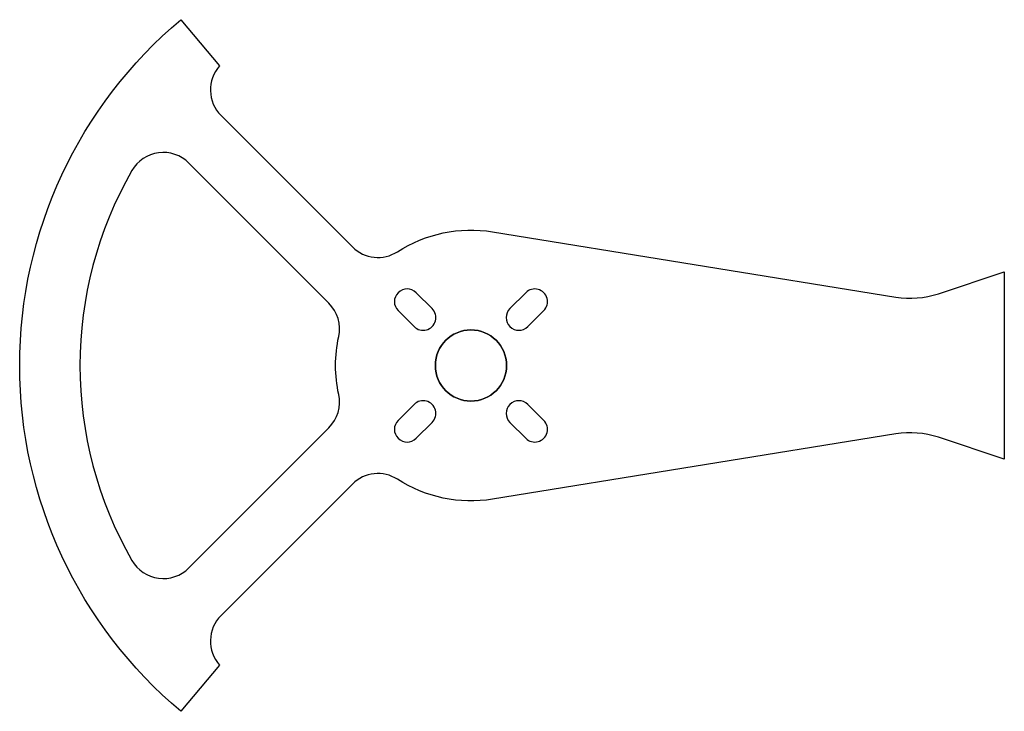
# Model space of a CAD drawing. Header units: inches. Extents: x -2.5 to 2.95, y -1.92 to 1.92.
import ezdxf

# ---------------------------------------------------------------- set-up
doc = ezdxf.new("R2010")
doc.units = ezdxf.units.IN
doc.layers.get('0').update_dxf_attribs({"linetype": 'CONTINUOUS'})

msp = doc.modelspace()

# ---------------------------------------------------------------- linework, layer by layer
for points in [[(2.9549, -0.5181), (2.59, -0.3977, 0.120383), (2.3535, -0.3789), (0.1198, -0.7404, -0.185517), (-0.4068, -0.6301, 0.353366), (-0.6567, -0.6567), (-1.3846, -1.3846, 0.397867), (-1.3923, -1.6593), (-1.607, -1.9151, -0.466308), (-1.607, 1.9151), (-1.3923, 1.6593, 0.397867), (-1.3846, 1.3846), (-0.6567, 0.6567, 0.353366), (-0.4068, 0.6301, -0.185517), (0.1198, 0.7404), (2.3535, 0.3789, 0.120383), (2.59, 0.3977), (2.9549, 0.5181)], [(2.9549, -0.5181), (2.59, -0.3977, 0.120383), (2.3535, -0.3789), (0.1198, -0.7404, -0.185517), (-0.4068, -0.6301, 0.353366), (-0.6567, -0.6567), (-1.3846, -1.3846, 0.397867), (-1.3923, -1.6593), (-1.607, -1.9151, -0.466308), (-1.607, 1.9151), (-1.3923, 1.6593, 0.397867), (-1.3846, 1.3846), (-0.6567, 0.6567, 0.353366), (-0.4068, 0.6301, -0.185517), (0.1198, 0.7404), (2.3535, 0.3789, 0.120383), (2.59, 0.3977), (2.9549, 0.5181)], [(-0.7866, 0.3446), (-1.5631, 1.1211, 0.493745), (-1.8779, 1.0794, 0.266916), (-1.8779, -1.0794, 0.493745), (-1.5631, -1.1211), (-0.7866, -0.3446, 0.255604), (-0.7326, -0.1604, -0.108213), (-0.7326, 0.1604, 0.255604)], [(-0.7866, 0.3446), (-1.5631, 1.1211, 0.493745), (-1.8779, 1.0794, 0.266916), (-1.8779, -1.0794, 0.493745), (-1.5631, -1.1211), (-0.7866, -0.3446, 0.255604), (-0.7326, -0.1604, -0.108213), (-0.7326, 0.1604, 0.255604)], [(-0.2154, 0.3149), (-0.3038, 0.4033, 1), (-0.4033, 0.3038), (-0.3149, 0.2154, 1)], [(-0.2154, 0.3149), (-0.3038, 0.4033, 1), (-0.4033, 0.3038), (-0.3149, 0.2154, 1)], [(0.3149, 0.2154), (0.4033, 0.3038, 1), (0.3038, 0.4033), (0.2154, 0.3149, 1)], [(0.3149, 0.2154), (0.4033, 0.3038, 1), (0.3038, 0.4033), (0.2154, 0.3149, 1)], [(-0.3149, -0.2154), (-0.4033, -0.3038, 1), (-0.3038, -0.4033), (-0.2154, -0.3149, 1)], [(-0.3149, -0.2154), (-0.4033, -0.3038, 1), (-0.3038, -0.4033), (-0.2154, -0.3149, 1)], [(0.2154, -0.3149), (0.3038, -0.4033, 1), (0.4033, -0.3038), (0.3149, -0.2154, 1)], [(0.2154, -0.3149), (0.3038, -0.4033, 1), (0.4033, -0.3038), (0.3149, -0.2154, 1)]]:
    msp.add_lwpolyline(points, format="xyb", close=True)
at = {"extrusion": (0, 0, -1)}
msp.add_circle((0, 0), 0.1972, dxfattribs=at)
msp.add_circle((0, 0), 0.1972)

doc.saveas('drawing.dxf')
